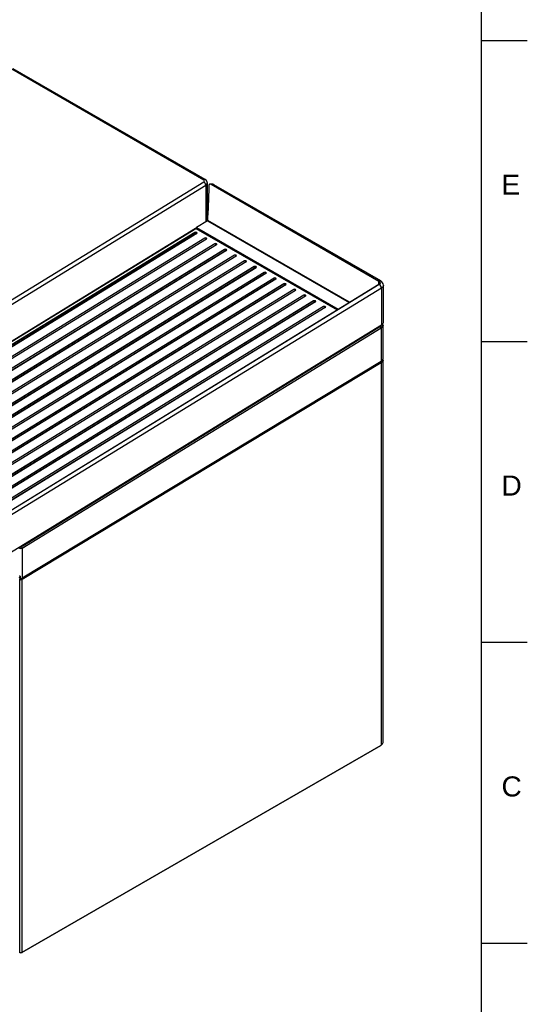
# Model space of a CAD drawing. Header units: millimetres. Extents: x 0 to 592, y 0 to 418.
# Tile 39 of 44: x 503 to 592, y 94 to 266. Entities that reach past the tile are written whole.
import ezdxf

# ---------------------------------------------------------------- set-up
doc = ezdxf.new("R2010")
doc.units = ezdxf.units.MM
for name, color, linetype in [('140.967_BW4NEO_C', 7, 'Continuous'), ('Marges', 7, 'Continuous'), ('Standard', 7, 'Continuous')]:
    doc.layers.add(name, color=color, linetype=linetype)

# ---------------------------------------------------------------- blocks, each defined once
blk = doc.blocks.new('SE3')
at = {"layer": '140.967_BW4NEO_C', "color": 7, "linetype": 'Continuous'}
for p, q in [((502.04, 257.53), (535.55, 238.18)), ((535.81, 238.21), (502.3, 257.56)), ((469.58, 197.35), (535.55, 237.84)), ((469.95, 196.75), (535.92, 237.23)), ((535.92, 237.23), (535.92, 230.85)), ((536.18, 231.1), (536.18, 237.62)), ((566.11, 220.46), (536.86, 237.35)), ((537.07, 237.3), (566.17, 220.5)), ((566.43, 220.53), (537.33, 237.33)), ((536.25, 231.11), (536.3, 232.84)), ((536.19, 231.02), (534.29, 229.85)), ((536.19, 231.02), (560.9, 216.76)), ((561, 216.82), (536.25, 231.11)), ((534.12, 229.71), (475.69, 193.85)), ((475.72, 193.85), (534.15, 229.71)), ((534.01, 229.01), (476.95, 193.99)), ((534.03, 229), (476.97, 193.98)), ((534.3, 228.85), (477.24, 193.82)), ((534.33, 228.83), (477.26, 193.81)), ((534.15, 229.71), (558.81, 215.47)), ((558.82, 215.48), (534.18, 229.71)), ((534.23, 229.68), (534.24, 229.69)), ((534.24, 229.76), (558.89, 215.52)), ((534.24, 229.76), (534.24, 229.68)), ((534.29, 229.85), (558.99, 215.59)), ((535.74, 228.01), (478.67, 192.99)), ((535.76, 228.01), (478.69, 192.98)), ((536.03, 227.85), (478.97, 192.83)), ((536.05, 227.83), (478.99, 192.81)), ((537.46, 227.02), (480.4, 191.99)), ((537.48, 227.01), (480.42, 191.99)), ((537.75, 226.85), (480.69, 191.83)), ((537.78, 226.83), (480.71, 191.81)), ((539.19, 226.02), (482.12, 191)), ((539.21, 226.01), (482.14, 190.99)), ((539.48, 225.86), (482.42, 190.84)), ((539.5, 225.84), (482.44, 190.82)), ((540.91, 225.02), (483.85, 190)), ((540.93, 225.02), (483.87, 190)), ((541.2, 224.86), (484.14, 189.84)), ((541.23, 224.84), (484.16, 189.82)), ((542.64, 224.03), (485.57, 189.01)), ((542.66, 224.02), (485.6, 189)), ((542.93, 223.86), (485.87, 188.84)), ((542.95, 223.85), (485.89, 188.82)), ((544.36, 223.03), (487.3, 188.01)), ((544.38, 223.03), (487.32, 188)), ((544.66, 222.87), (487.59, 187.85)), ((544.68, 222.85), (487.61, 187.83)), ((546.09, 222.03), (489.02, 187.01)), ((546.11, 222.03), (489.05, 187.01)), ((546.38, 221.87), (489.32, 186.85)), ((546.4, 221.85), (489.34, 186.83)), ((547.81, 221.04), (490.75, 186.02)), ((547.84, 221.03), (490.77, 186.01)), ((548.11, 220.88), (491.04, 185.86)), ((548.13, 220.86), (491.06, 185.84)), ((549.54, 220.04), (492.48, 185.02)), ((549.56, 220.04), (492.5, 185.02)), ((500.41, 179.63), (566.11, 219.96)), ((566.17, 219.91), (500.41, 179.55)), ((566.08, 219.94), (566.11, 220.46)), ((549.83, 219.88), (492.77, 184.86)), ((549.85, 219.86), (492.79, 184.84)), ((551.26, 219.05), (494.2, 184.03)), ((551.29, 219.04), (494.22, 184.02)), ((551.56, 218.88), (494.49, 183.86)), ((551.58, 218.86), (494.52, 183.84)), ((566.54, 219.3), (500.77, 178.95)), ((566.54, 219.3), (566.54, 212.8)), ((566.89, 213.31), (566.89, 219.83)), ((552.99, 218.05), (495.93, 183.03)), ((553.01, 218.04), (495.95, 183.02)), ((553.28, 217.89), (496.22, 182.87)), ((553.3, 217.87), (496.24, 182.85)), ((554.72, 217.05), (497.65, 182.03)), ((554.74, 217.05), (497.67, 182.03)), ((555.01, 216.89), (497.94, 181.87)), ((555.03, 216.87), (497.97, 181.85)), ((556.44, 216.06), (499.38, 181.04)), ((556.46, 216.05), (499.4, 181.03)), ((556.73, 215.9), (499.67, 180.87)), ((556.75, 215.88), (499.69, 180.86)), ((566.54, 212.8), (500.77, 172.44)), ((566.33, 212.58), (503.7, 174.14)), ((503.85, 173.9), (566.48, 212.34)), ((503.86, 173.9), (566.48, 212.33)), ((503.98, 174.34), (566.38, 212.63)), ((566.39, 212.66), (503.99, 174.37)), ((566.39, 212.66), (566.39, 212.71)), ((566.48, 212.33), (566.48, 206.5)), ((566.84, 207.01), (566.84, 212.84)), ((503.8, 168.56), (566.41, 206.38)), ((566.48, 206.5), (503.86, 168.68)), ((566.48, 206.26), (503.87, 168.44)), ((566.48, 206.26), (566.48, 139.55)), ((566.84, 140.04), (566.84, 206.78)), ((554.65, 199.34), (554.65, 199.36)), ((552.76, 198.2), (552.76, 198.22)), ((503.29, 173.99), (503.44, 173.9)), ((503.56, 174.15), (503.58, 174.14)), ((503.86, 173.9), (503.85, 173.9)), ((503.86, 173.9), (503.86, 168.68)), ((503.99, 174.37), (503.99, 174.42)), ((503.51, 168.72), (503.36, 168.81)), ((503.36, 168.64), (503.51, 168.56)), ((503.36, 168.48), (503.45, 168.44)), ((503.45, 103.39), (503.45, 168.44)), ((503.51, 168.56), (503.64, 168.65)), ((503.64, 168.65), (503.65, 168.65)), ((503.8, 168.56), (503.7, 168.63)), ((503.8, 168.56), (503.8, 168.56)), ((503.86, 103.4), (503.86, 168.44)), ((503.87, 168.44), (503.86, 168.44)), ((503.84, 103.35), (566.46, 139.5)), ((503.86, 103.4), (566.48, 139.55)), ((503.34, 103.44), (503.45, 103.39)), ((503.34, 103.41), (503.47, 103.34))]:
    blk.add_line(p, q, dxfattribs=at)
for centre, radius, start, end in [((535.47, 237.59), 0.712, 1.9012, 61.0758), ((536.87, 236.45), 0.992, 62.4383, 110.4273), ((534.15, 229.66), 0.06, 60, 121.5381), ((566.02, 219.77), 0.863, 2.4565, 61.8308), ((566.12, 212.79), 0.703, 5.0219, 22.5558), ((566.32, 206.25), 0.161, 4.5495, 55.3956), ((503.64, 174.3), 0.449, 242.7935, 297.2065), ((503.64, 174.27), 0.139, 243.8667, 298.2243), ((503.63, 175.02), 0.745, 281.2925, 298.9368), ((503.61, 168.43), 0.162, 127.2091, 176.9073), ((503.65, 168.86), 0.468, 244.3843, 297.5451), ((503.42, 168.99), 0.0868, 8.4237, 67.0806), ((503.58, 168.7), 0.0684, 186.2624, 265.7427), ((503.65, 168.84), 0.316, 244.2863, 298.1583), ((503.71, 168.43), 0.161, 4.5489, 55.3959), ((503.65, 103.82), 0.48, 245.1499, 296.8558), ((503.65, 103.73), 0.428, 245.2798, 297.3035)]:
    blk.add_arc(centre, radius, start, end, dxfattribs=at)
for centre, major_axis, ratio, start_param, end_param in [((535.56, 237.77), (-0.25, -0.433), 0.57735, 3.141375, 3.958474), ((535.27, 238), (-0.4, -0.011), 0.595228, 2.33943, 3.910226), ((535.56, 237.44), (0.262, -0.426), 0.558891, 0.770145, 2.340941), ((536.87, 232.51), (0.56, 19.03), 0.030199, 1.324515, 1.55452), ((536.85, 237.17), (0.3, 0.008), 0.595228, 0.768634, 1.536881), ((537.08, 236.9), (-0.25, -0.433), 0.57735, 3.141593, 3.958474), ((535.28, 231.09), (-0.9, -0.025), 0.595228, 2.87582, 3.124828), ((536.19, 231.08), (0.04, 0.0693), 0.57735, 3.958474, 5.462881), ((534.17, 228.92), (-0.222, -0.006), 0.595238, 2.33995, 5.481542), ((534.01, 229.06), (0.0314, -0.0511), 0.558891, 5.482534, 6.018999), ((534.17, 228.92), (-0.192, -0.005), 0.595238, 2.33995, 5.481542), ((534.18, 228.66), (-0.196, 0.32), 0.558891, 4.946068, 6.018999), ((534.15, 229.66), (0.0314, -0.0511), 0.558891, 2.340941, 3.141593), ((534.15, 229.66), (-0.03, -0.052), 0.57735, 3.141593, 3.958474), ((534.29, 229.79), (-0.04, -0.0693), 0.57735, 3.958474, 5.471607), ((534.32, 228.87), (0.0314, -0.0511), 0.558891, 4.946068, 5.482534), ((535.89, 227.92), (-0.222, -0.006), 0.595238, 2.33995, 5.481542), ((535.74, 228.06), (0.0314, -0.0511), 0.558891, 5.482534, 6.018999), ((535.89, 227.93), (-0.192, -0.005), 0.595238, 2.33995, 5.481542), ((535.9, 227.67), (-0.196, 0.32), 0.558891, 4.946068, 6.018999), ((536.05, 227.88), (0.0314, -0.0511), 0.558891, 4.946068, 5.482534), ((537.62, 226.92), (-0.222, -0.006), 0.595238, 2.33995, 5.481542), ((537.46, 227.06), (0.0314, -0.0511), 0.558891, 5.482534, 6.018999), ((537.62, 226.93), (-0.192, -0.005), 0.595238, 2.33995, 5.481542), ((537.63, 226.67), (-0.196, 0.32), 0.558891, 4.946068, 6.018999), ((537.77, 226.88), (0.0314, -0.0511), 0.558891, 4.946068, 5.482534), ((539.34, 225.93), (-0.222, -0.006), 0.595238, 2.33995, 5.481542), ((539.19, 226.07), (0.0314, -0.0511), 0.558891, 5.482534, 6.018999), ((539.34, 225.94), (-0.192, -0.005), 0.595238, 2.33995, 5.481542), ((539.35, 225.68), (-0.196, 0.32), 0.558891, 4.946068, 6.018999), ((539.5, 225.89), (0.0314, -0.0511), 0.558891, 4.946068, 5.482534), ((541.07, 224.93), (-0.222, -0.006), 0.595238, 2.33995, 5.481542), ((541.07, 224.94), (-0.192, -0.005), 0.595238, 2.33995, 5.481542), ((540.91, 225.07), (0.0314, -0.0511), 0.558891, 5.482534, 6.018999), ((541.08, 224.68), (-0.196, 0.32), 0.558891, 4.946068, 6.018999), ((541.23, 224.89), (0.0314, -0.0511), 0.558891, 4.946068, 5.482534), ((542.79, 223.94), (-0.222, -0.006), 0.595238, 2.33995, 5.481542), ((542.64, 224.08), (0.0314, -0.0511), 0.558891, 5.482534, 6.018999), ((542.79, 223.94), (-0.192, -0.005), 0.595238, 2.33995, 5.481542), ((542.8, 223.68), (-0.196, 0.32), 0.558891, 4.946068, 6.018999), ((542.95, 223.89), (0.0314, -0.0511), 0.558891, 4.946068, 5.482534), ((544.52, 222.94), (-0.222, -0.006), 0.595238, 2.33995, 5.481542), ((544.36, 223.08), (0.0314, -0.0511), 0.558891, 5.482534, 6.018999), ((544.52, 222.95), (-0.192, -0.005), 0.595238, 2.33995, 5.481542), ((544.53, 222.69), (-0.196, 0.32), 0.558891, 4.946068, 6.018999), ((544.68, 222.9), (0.0314, -0.0511), 0.558891, 4.946068, 5.482534), ((546.25, 221.94), (-0.222, -0.006), 0.595238, 2.33995, 5.481542), ((546.09, 222.08), (0.0314, -0.0511), 0.558891, 5.482534, 6.018999), ((546.25, 221.95), (-0.192, -0.005), 0.595238, 2.33995, 5.481542), ((546.25, 221.69), (-0.196, 0.32), 0.558891, 4.946068, 6.018999), ((546.4, 221.9), (0.0314, -0.0511), 0.558891, 4.946068, 5.482534), ((547.97, 220.95), (-0.222, -0.006), 0.595238, 2.33995, 5.481542), ((547.81, 221.09), (0.0314, -0.0511), 0.558891, 5.482534, 6.018999), ((547.97, 220.95), (-0.192, -0.005), 0.595238, 2.33995, 5.481542), ((547.98, 220.7), (-0.196, 0.32), 0.558891, 4.946068, 6.018999), ((548.13, 220.91), (0.0314, -0.0511), 0.558891, 4.946068, 5.482534), ((549.7, 219.95), (-0.222, -0.006), 0.595238, 2.33995, 5.481542), ((549.54, 220.09), (0.0314, -0.0511), 0.558891, 5.482534, 6.018999), ((549.7, 219.96), (-0.192, -0.005), 0.595238, 2.33995, 5.481542), ((549.7, 219.7), (-0.196, 0.32), 0.558891, 4.946068, 6.018999), ((565.69, 220.2), (-0.601, -0.018), 0.593829, 2.339522, 3.908002), ((566.18, 220.1), (-0.25, -0.433), 0.57735, 3.141376, 3.958474), ((565.68, 220.2), (-0.7, -0.02), 0.595228, 2.33943, 3.910226), ((566.18, 219.51), (0.262, -0.426), 0.558891, 0.770145, 2.340941), ((549.85, 219.91), (0.0314, -0.0511), 0.558891, 4.946068, 5.482534), ((551.42, 218.96), (-0.222, -0.006), 0.595238, 2.33995, 5.481542), ((551.26, 219.09), (0.0314, -0.0511), 0.558891, 5.482534, 6.018999), ((551.42, 218.96), (-0.192, -0.005), 0.595238, 2.33995, 5.481542), ((551.43, 218.7), (-0.196, 0.32), 0.558891, 4.946068, 6.018999), ((551.58, 218.91), (0.0314, -0.0511), 0.558891, 4.946068, 5.482534), ((553.15, 217.96), (-0.222, -0.006), 0.595238, 2.33995, 5.481542), ((552.99, 218.1), (0.0314, -0.0511), 0.558891, 5.482534, 6.018999), ((553.15, 217.97), (-0.192, -0.005), 0.595238, 2.33995, 5.481542), ((553.15, 217.71), (-0.196, 0.32), 0.558891, 4.946068, 6.018999), ((553.3, 217.92), (0.0314, -0.0511), 0.558891, 4.946068, 5.482534), ((554.87, 216.96), (-0.222, -0.006), 0.595238, 2.33995, 5.481542), ((554.71, 217.1), (0.0314, -0.0511), 0.558891, 5.482534, 6.018999), ((554.87, 216.97), (-0.192, -0.005), 0.595238, 2.33995, 5.481542), ((554.88, 216.71), (-0.196, 0.32), 0.558891, 4.946068, 6.018999), ((555.03, 216.92), (0.0314, -0.0511), 0.558891, 4.946068, 5.482534), ((556.6, 215.97), (-0.222, -0.006), 0.595238, 2.33995, 5.481542), ((556.44, 216.11), (0.0314, -0.0511), 0.558891, 5.482534, 6.018999), ((556.6, 215.97), (-0.192, -0.005), 0.595238, 2.33995, 5.481542), ((556.6, 215.72), (-0.196, 0.32), 0.558891, 4.946068, 6.018999), ((556.75, 215.92), (0.0314, -0.0511), 0.558891, 4.946068, 5.482534), ((565.64, 212.82), (-1.2, -0.03), 0.595228, 2.33943, 3.392217), ((565.69, 213.29), (-1.2, -0.03), 0.595228, 2.33943, 3.124828), ((566.34, 212.42), (-0.105, 0.17), 0.558891, 3.911737, 5.482534), ((566.35, 212.68), (-0.0314, 0.0511), 0.558891, 3.141593, 3.894275), ((565.64, 206.99), (-1.2, -0.02), 0.590493, 2.344132, 3.12953), ((503.64, 174.02), (0.3, 0), 0.57735, 3.926991, 5.497787), ((503.58, 173.98), (0.1, 0.173), 0.57735, 0.816881, 2.342019), ((503.71, 173.98), (0.105, -0.17), 0.558891, 0.770145, 2.340941), ((503.95, 174.39), (-0.0314, 0.0511), 0.558891, 2.340941, 3.141593), ((503.95, 174.39), (-0.0314, 0.0511), 0.558891, 3.141593, 3.894275), ((503.64, 169.21), (-0.3, -0.006), 0.590493, 0.773336, 0.894152), ((503.64, 178.16), (0.21, -28.19), 0.007558, -1.240035, -1.228306), ((503.64, 168.8), (-0.3, -0.006), 0.590493, 1.333819, 2.344132), ((503.79, 168.48), (0.0517, -0.0856), 0.563575, 0.773881, 2.295462), ((566.41, 139.59), (-0.05, 0.0866), 0.57735, 3.141595, 3.926991), ((503.52, 103.43), (0.046, 0.0888), 0.576955, 2.330375, 3.141878), ((503.79, 103.44), (-0.05, 0.0866), 0.57735, 3.141587, 3.926991)]:
    blk.add_ellipse(centre, major_axis=major_axis, ratio=ratio, start_param=start_param, end_param=end_param, dxfattribs=at)
for points, degree, knots in [([(535.92, 237.23), (536.08, 237.33), (536.18, 237.47), (536.18, 237.61), (536.18, 237.61)], 3, [0, 0, 0, 0, 0.5, 0.5010745, 0.5010745, 0.5010745, 0.5010745]), ([(536.86, 237.35), (536.69, 237.45), (536.58, 237.4), (536.52, 237.38), (536.48, 237.32), (536.45, 237.25), (536.44, 237.17)], 2, [0, 0, 0, 0.5, 0.5, 0.75, 0.75, 1, 1, 1]), ([(566.89, 219.81), (566.89, 219.81), (566.89, 219.79), (566.89, 219.76), (566.88, 219.72), (566.87, 219.67), (566.85, 219.63), (566.83, 219.59), (566.8, 219.55), (566.77, 219.5), (566.74, 219.46), (566.69, 219.42), (566.65, 219.38), (566.59, 219.34), (566.56, 219.32), (566.54, 219.3)], 3, [0.4983295, 0.4983295, 0.4983295, 0.4983295, 0.5045076, 0.5419645, 0.5801186, 0.6189698, 0.6585181, 0.6987635, 0.739706, 0.7813456, 0.8236823, 0.8667161, 0.910447, 0.954875, 1, 1, 1, 1]), ([(566.41, 206.38), (566.42, 206.39), (566.45, 206.4), (566.5, 206.44), (566.55, 206.48), (566.61, 206.54), (566.65, 206.59), (566.69, 206.65), (566.72, 206.71), (566.73, 206.76), (566.73, 206.78)], 3, [0, 0, 0, 0, 0.0240847, 0.0659966, 0.1257848, 0.1944919, 0.2510398, 0.3040248, 0.3758934, 0.4420059, 0.4420059, 0.4420059, 0.4420059]), ([(566.84, 206.77), (566.84, 206.76), (566.83, 206.74), (566.83, 206.71), (566.83, 206.67), (566.81, 206.63), (566.8, 206.59), (566.78, 206.54), (566.75, 206.5), (566.72, 206.46), (566.68, 206.42), (566.64, 206.38), (566.59, 206.34), (566.54, 206.3), (566.5, 206.27), (566.48, 206.26)], 3, [0.4909243, 0.4909243, 0.4909243, 0.4909243, 0.5025921, 0.5400988, 0.5783226, 0.6172636, 0.6569215, 0.6972966, 0.7383887, 0.7801979, 0.8227242, 0.8659676, 0.909928, 0.9546055, 1, 1, 1, 1]), ([(566.48, 139.55), (566.59, 139.61), (566.68, 139.69), (566.8, 139.85), (566.83, 139.94), (566.84, 140.03), (566.84, 140.04), (566.84, 140.04)], 3, [0, 0, 0, 0, 0.25, 0.25, 0.5, 0.5, 0.5081929, 0.5081929, 0.5081929, 0.5081929])]:
    blk.add_open_spline(points, degree=degree, knots=knots, dxfattribs=at)
for points, degree in [([(566.33, 212.58), (566.35, 212.59), (566.38, 212.61), (566.4, 212.62)], 3), ([(566.46, 212.72), (566.43, 212.69), (566.39, 212.66), (566.35, 212.64)], 3), ([(566.39, 212.66), (566.47, 212.7), (566.53, 212.76), (566.57, 212.81)], 3), ([(566.83, 212.83), (566.82, 212.55), (566.48, 212.34)], 2)]:
    blk.add_open_spline(points, degree=degree, dxfattribs=at)
blk = doc.blocks.new('SE5')
at = {"layer": 'Marges', "char_height": 3.5, "width": 3.7133, "attachment_point": 1}
for s, insert in [('{\\fArial|b0||i0||c0|p34;\\C7;\\H3.5;\\W1.;E}', (587.5, 239.09)), ('{\\fArial|b0||i0||c0|p34;\\C7;\\H3.5;\\W1.;D}', (587.5, 186.59)), ('{\\fArial|b0||i0||c0|p34;\\C7;\\H3.5;\\W1.;C}', (587.5, 134.09))]:
    blk.add_mtext(s, dxfattribs=dict(at, insert=insert))
blk = doc.blocks.new('SE4')
at = {"layer": 'Marges'}
blk.add_blockref('SE5', (0, 0), dxfattribs=at)

msp = doc.modelspace()

# ---------------------------------------------------------------- linework, layer by layer
at = {"layer": 'Marges', "color": 7, "linetype": 'Continuous'}
for p, q in [((584, 10), (584, 410)), ((584, 262.5), (592, 262.5)), ((584, 210), (592, 210)), ((584, 157.5), (592, 157.5)), ((584, 105), (592, 105))]:
    msp.add_line(p, q, dxfattribs=at)

# ---------------------------------------------------------------- block references
msp.add_blockref('SE4', (0, 0))
at = {"layer": 'Standard'}
msp.add_blockref('SE3', (0, 0), dxfattribs=at)

doc.saveas('drawing.dxf')
